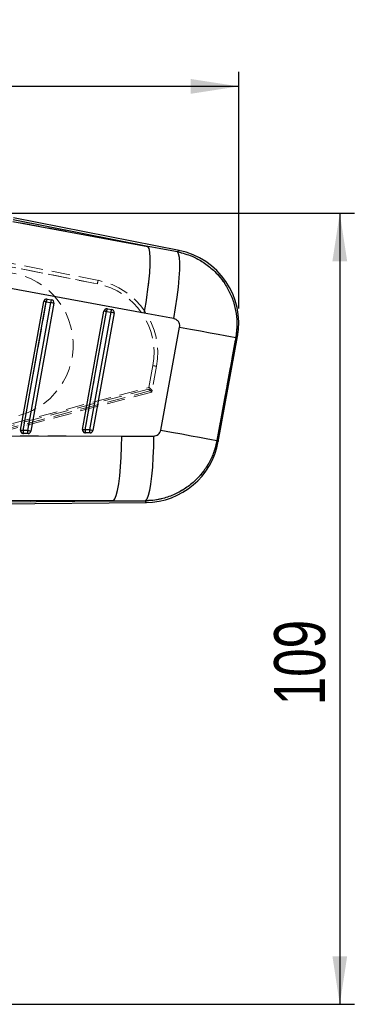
# Model space of a CAD drawing. Header units: millimetres. Extents: x 30 to 412, y 74 to 276.
# Tile 13 of 15: x 211 to 234, y 209 to 276. Entities that reach past the tile are written whole.
import ezdxf

# ---------------------------------------------------------------- set-up
doc = ezdxf.new("R2010")
doc.units = ezdxf.units.MM
doc.linetypes.add('HIDDEN', pattern=[1.905, 1.27, -0.635])
doc.layers.add('FORMATO', color=179, linetype='Continuous')
doc.styles.add('SLDTEXTSTYLE0', font='TXT', dxfattribs={"width": 0.75})
doc.dimstyles.new('SLDDIMSTYLE1', dxfattribs={"dimtxt": 3.5, "dimasz": 3.302, "dimexe": 0, "dimexo": 0.0625, "dimgap": 0.875, "dimtad": 1, "dimdec": 0, "dimlfac": 2, "dimrnd": 1e-09, "dimzin": 12, "dimdsep": 46, "dimtxsty": 'SLDTEXTSTYLE0', "dimsah": 1, "dimcen": 0.09, "dimadec": 0, "dimazin": 3, "dimtfac": 1, "dimtofl": 0, "dimtmove": 0, "dimatfit": 3, "dimfxl": 0, "dimfrac": 2, "dimtolj": 1, "dimtzin": 12, "dimarcsym": 0})

# ---------------------------------------------------------------- blocks, each defined once
blk = doc.blocks.new('_D_1')
at = {"layer": 'FORMATO'}
for p, q in [((208.452, 263.195), (234.274, 263.195)), ((233.274, 263.195), (233.274, 208.927)), ((153.574, 208.927), (234.274, 208.927))]:
    blk.add_line(p, q, dxfattribs=at)
for points in [[(233.274, 263.195), (232.766, 259.893), (233.782, 259.893)], [(233.274, 208.927), (233.782, 212.229), (232.766, 212.229)]]:
    blk.add_solid(points, dxfattribs=at)
at = {"layer": 'FORMATO', "insert": (228.762, 229.434), "char_height": 3.5, "attachment_point": 1, "rotation": 90, "style": 'SLDTEXTSTYLE0'}
blk.add_mtext('109', dxfattribs=at)
blk = doc.blocks.new('_D_2')
at = {"layer": 'FORMATO'}
for p, q in [((71.209, 214.69), (71.209, 272.885)), ((226.329, 256.648), (226.329, 272.885)), ((226.329, 271.885), (71.209, 271.885))]:
    blk.add_line(p, q, dxfattribs=at)
for points in [[(71.209, 271.885), (74.511, 271.377), (74.511, 272.393)], [(226.329, 271.885), (223.027, 272.393), (223.027, 271.377)]]:
    blk.add_solid(points, dxfattribs=at)
at = {"layer": 'FORMATO', "insert": (149.185, 276.397), "char_height": 3.5, "attachment_point": 1, "style": 'SLDTEXTSTYLE0'}
blk.add_mtext('310', dxfattribs=at)

msp = doc.modelspace()

# ---------------------------------------------------------------- linework, layer by layer
at = {"color": 7, "linetype": 'Continuous', "lineweight": 25}
for p, q in [((220.09448, 260.90989), (210.8192, 262.73203)), ((222.23207, 260.62773), (210.84526, 262.86468)), ((210.79716, 262.61983), (220.09448, 260.90989)), ((219.83263, 256.33229), (210.53531, 258.04222)), ((213.167, 257.29916), (213.46544, 257.25128)), ((211.34075, 248.30646), (212.93524, 257.13478)), ((211.51317, 248.27539), (213.10767, 257.10371)), ((213.40611, 257.05583), (211.82085, 248.27866)), ((213.63108, 257.01514), (212.04582, 248.23797)), ((213.10767, 257.10371), (213.40611, 257.05583)), ((217.3018, 256.63581), (217.60025, 256.58793)), ((215.60355, 248.35177), (217.07006, 256.47143)), ((215.77597, 248.32071), (217.24248, 256.44037)), ((217.54092, 256.39248), (216.08366, 248.32398)), ((217.76589, 256.35179), (216.30862, 248.28328)), ((217.24248, 256.44037), (217.54092, 256.39248)), ((220.96983, 248.31005), (222.26529, 255.37471)), ((226.12973, 254.66609), (224.83427, 247.60142)), ((224.92154, 247.51219), (226.24555, 254.73256)), ((208.29847, 247.91369), (218.28657, 247.90099)), ((211.82085, 248.27866), (211.51317, 248.27539)), ((211.84939, 248.07078), (211.5417, 248.06751)), ((216.08366, 248.32398), (215.77597, 248.32071)), ((216.11219, 248.11609), (215.8045, 248.11282)), ((207.47755, 243.35508), (217.71967, 243.46395)), ((207.47899, 243.21991), (219.98371, 243.35283)), ((217.71967, 243.46395), (207.73156, 243.47665))]:
    msp.add_line(p, q, dxfattribs=at)
at = {"color": 7, "linetype": 'HIDDEN', "lineweight": 18}
for p, q in [((210.8192, 262.73203), (220.09448, 260.90989)), ((220.09448, 260.90989), (210.79716, 262.61983)), ((209.49998, 259.73303), (216.61506, 258.33779)), ((209.74447, 259.93937), (216.66211, 258.58285)), ((216.61506, 258.33779), (209.75417, 259.68318)), ((210.53531, 258.04222), (219.83263, 256.33229)), ((213.10767, 257.10371), (211.51317, 248.27539)), ((211.82085, 248.27866), (213.40611, 257.05583)), ((213.40611, 257.05583), (213.10767, 257.10371)), ((217.24248, 256.44037), (215.77597, 248.32071)), ((216.08366, 248.32398), (217.54092, 256.39248)), ((217.54092, 256.39248), (217.24248, 256.44037)), ((222.26529, 255.37471), (220.96983, 248.31005)), ((224.83427, 247.60142), (226.12973, 254.66609)), ((220.43231, 252.73196), (220.13733, 251.12478)), ((220.15906, 251.24313), (220.43231, 252.73196)), ((220.67715, 252.68656), (220.37517, 251.04122)), ((170.26754, 238.02309), (220.15906, 251.24313)), ((220.13733, 251.12478), (170.31902, 237.9073)), ((220.37482, 251.04231), (170.36039, 237.7897)), ((220.35356, 250.9235), (170.3675, 237.66152)), ((220.35356, 250.9235), (220.37517, 251.04122)), ((218.28657, 247.90099), (208.29847, 247.91369)), ((211.51317, 248.27539), (211.82085, 248.27866)), ((215.77597, 248.32071), (216.08366, 248.32398)), ((217.71967, 243.46395), (207.47755, 243.35508)), ((207.73156, 243.47665), (217.71967, 243.46395))]:
    msp.add_line(p, q, dxfattribs=at)
at = {"color": 7, "linetype": 'Continuous', "lineweight": 25, "flags": 128}
for points in [[(219.83263, 256.33229), (219.95979, 257.07049), (220.06684, 257.79177), (220.15088, 258.47658), (220.20965, 259.10638), (220.24156, 259.66413), (220.24573, 260.13472), (220.22205, 260.5054), (220.17118, 260.76614), (220.09448, 260.90989)], [(221.85893, 255.95827), (221.98775, 256.70082), (222.09616, 257.42612), (222.18121, 258.11427), (222.24056, 258.74642), (222.27258, 259.30523), (222.2764, 259.77539), (222.25191, 260.14402), (222.19978, 260.40099), (222.12145, 260.53929)], [(222.26529, 255.37471), (223.00806, 255.23851), (223.71182, 255.10946), (224.35634, 254.99128), (224.92311, 254.88735), (225.39583, 254.80066), (225.76094, 254.73371), (226.00794, 254.68842), (226.12973, 254.66609)], [(217.71967, 243.46395), (217.81804, 243.58823), (217.91256, 243.82842), (218.00077, 244.17824), (218.08034, 244.62853), (218.14921, 245.16749), (218.20555, 245.78101), (218.2479, 246.45301), (218.27514, 247.1659), (218.28657, 247.90099)], [(220.47385, 247.89966), (220.46326, 247.1598), (220.43662, 246.44257), (220.39464, 245.767), (220.33844, 245.15101), (220.2695, 244.61097), (220.18966, 244.16119), (220.10103, 243.81361), (220.00597, 243.57746), (219.90699, 243.45899)], [(220.96983, 248.31005), (221.71261, 248.17384), (222.41636, 248.04479), (223.06088, 247.92661), (223.62765, 247.82268), (224.10038, 247.73599), (224.46548, 247.66904), (224.71248, 247.62375), (224.83427, 247.60142)]]:
    msp.add_lwpolyline(points, dxfattribs=at)
at = {"color": 7, "linetype": 'HIDDEN', "lineweight": 18, "flags": 128}
for points in [[(219.83263, 256.33229), (219.95979, 257.07049), (220.06684, 257.79177), (220.15088, 258.47658), (220.20965, 259.10638), (220.24156, 259.66413), (220.24573, 260.13472), (220.22205, 260.5054), (220.17118, 260.76614), (220.09448, 260.90989)], [(221.85893, 255.95827), (221.98775, 256.70082), (222.09616, 257.42612), (222.18121, 258.11427), (222.24056, 258.74642), (222.27258, 259.30523), (222.2764, 259.77539), (222.25191, 260.14402), (222.19978, 260.40099), (222.12145, 260.53929)], [(222.23207, 260.62773), (222.21977, 260.61789), (222.12145, 260.53929)], [(222.26529, 255.37471), (223.00806, 255.23851), (223.71182, 255.10946), (224.35634, 254.99128), (224.92311, 254.88735), (225.39583, 254.80066), (225.76094, 254.73371), (226.00794, 254.68842), (226.12973, 254.66609)], [(226.12973, 254.66609), (226.23268, 254.72517), (226.24555, 254.73256)], [(217.71967, 243.46395), (217.81804, 243.58823), (217.91256, 243.82842), (218.00077, 244.17824), (218.08034, 244.62853), (218.14921, 245.16749), (218.20555, 245.78101), (218.2479, 246.45301), (218.27514, 247.1659), (218.28657, 247.90099)], [(220.47385, 247.89966), (220.46326, 247.1598), (220.43662, 246.44257), (220.39464, 245.767), (220.33844, 245.15101), (220.2695, 244.61097), (220.18966, 244.16119), (220.10103, 243.81361), (220.00597, 243.57746), (219.90699, 243.45899)], [(220.96983, 248.31005), (221.71261, 248.17384), (222.41636, 248.04479), (223.06088, 247.92661), (223.62765, 247.82268), (224.10038, 247.73599), (224.46548, 247.66904), (224.71248, 247.62375), (224.83427, 247.60142)], [(224.92154, 247.51219), (224.91184, 247.52211), (224.83427, 247.60142)], [(219.90699, 243.45899), (219.97519, 243.36463), (219.98371, 243.35283)]]:
    msp.add_lwpolyline(points, dxfattribs=at)
at = {"color": 8, "linetype": 'Continuous', "lineweight": 25, "flags": 128}
for points in [[(222.12145, 260.53929), (222.21977, 260.61789), (222.23207, 260.62773)], [(226.24555, 254.73256), (226.23268, 254.72517), (226.12973, 254.66609)], [(224.83427, 247.60142), (224.91184, 247.52211), (224.92154, 247.51219)], [(219.98371, 243.35283), (219.97519, 243.36463), (219.90699, 243.45899)]]:
    msp.add_lwpolyline(points, dxfattribs=at)
at = {"color": 7, "linetype": 'Continuous', "lineweight": 25}
for centre, radius, start, end in [((221.25378, 255.64791), 5.075, 349.2956384, 79.1937468), ((213.13501, 257.0987), 0.203, 83.5540725, 169.762098), ((213.50588, 257.08956), 0.39847, 148.2635543, 177.9640063), ((213.13578, 257.10483), 0.19681, 80.8736638, 83.575285), ((192.01101, 140.50487), 118.49202, 79.7442203, 79.8289355), ((213.80432, 257.04169), 0.39846, 148.2653516, 177.9668158), ((173.77197, 37.31569), 223.2859, 79.7169286, 79.7755916), ((213.43249, 257.052), 0.20198, 349.4826175, 80.6126029), ((217.26982, 256.43535), 0.203, 83.5540725, 169.762098), ((217.64069, 256.42623), 0.39846, 148.2653516, 177.9668158), ((217.26993, 256.43684), 0.20151, 80.8999923, 83.5364986), ((195.40579, 135.73411), 122.66556, 79.7456615, 79.8274944), ((217.93913, 256.37833), 0.39846, 148.2633471, 177.9648206), ((182.82716, 63.84588), 195.65081, 79.7131169, 79.780068), ((217.56729, 256.38865), 0.20199, 349.4859626, 80.6092578), ((211.54052, 248.27038), 0.203, 169.762098, 255.6639694), ((190.62499, 132.84747), 117.3027, 79.7425917, 79.8281661), ((211.53956, 248.26651), 0.19901, 255.6571643, 270.6180268), ((211.95626, 248.2303), 0.44537, 174.1889898, 201.4391075), ((212.26374, 248.23356), 0.44518, 174.1848876, 201.4472408), ((177.1071, 55.73206), 195.65081, 79.7131169, 79.780068), ((211.84642, 248.27326), 0.2025, 270.839716, 349.9631228), ((215.80332, 248.31569), 0.203, 169.762098, 255.6639694), ((195.23772, 134.82115), 115.34283, 79.7430638, 79.830092), ((215.8024, 248.3122), 0.19939, 255.6716224, 270.6035687), ((216.21908, 248.27561), 0.4454, 174.1893782, 201.4384425), ((216.52656, 248.27886), 0.44519, 174.1830059, 201.4448148), ((175.75281, 24.73245), 227.1998, 79.7174339, 79.7750863), ((216.10922, 248.31858), 0.2025, 270.8407418, 349.9633572), ((219.92977, 248.42754), 5.075, 270.3068871, 349.9550992)]:
    msp.add_arc(centre, radius, start, end, dxfattribs=at)
at = {"color": 7, "linetype": 'HIDDEN', "lineweight": 18}
for centre, radius, start, end in [((209.95269, 254.14229), 5, 284.6090209, 104.6090209), ((201.12205, 261.4395), 15.80044, 348.6790062, 349.5838625), ((215.68658, 253.60297), 4.825, 349.5999714, 78.9053135), ((215.68552, 253.60269), 5.075, 349.5999714, 78.9053135), ((213.50588, 257.08956), 0.39847, 148.2635543, 177.9640063), ((192.01101, 140.50487), 118.49202, 79.7442203, 79.8289355), ((213.80432, 257.04169), 0.39846, 148.2653516, 177.9668158), ((173.77197, 37.31569), 223.2859, 79.7169286, 79.7755916), ((217.64069, 256.42623), 0.39846, 148.2653516, 177.9668158), ((195.40579, 135.73411), 122.66556, 79.7456615, 79.8274944), ((217.93913, 256.37833), 0.39846, 148.2633471, 177.9648206), ((182.82716, 63.84588), 195.65081, 79.7131169, 79.780068), ((214.35581, 219.28145), 33.99795, 79.284459, 79.7041184), ((190.62499, 132.84747), 117.3027, 79.7425917, 79.8281661), ((211.95626, 248.2303), 0.44537, 174.1889898, 201.4391075), ((212.26374, 248.23356), 0.44518, 174.1848876, 201.4472408), ((177.1071, 55.73206), 195.65081, 79.7131169, 79.780068), ((195.23772, 134.82115), 115.34283, 79.7430638, 79.830092), ((216.21908, 248.27561), 0.4454, 174.1893782, 201.4384425), ((216.52656, 248.27886), 0.44519, 174.1830059, 201.4448148), ((175.75281, 24.73245), 227.1998, 79.7174339, 79.7750863)]:
    msp.add_arc(centre, radius, start, end, dxfattribs=at)
at = {"color": 7, "linetype": 'Continuous', "lineweight": 25}
for centre, major_axis, ratio, start_param, end_param in [((232.80576, 222.34649), (219.72365, -43.22976), 0.15863888, 1.6506194, 1.65985312), ((233.42103, 222.23367), (219.7253, -43.2214), 0.13824246, 1.65060835, 1.65984206), ((243.83293, 279.01399), (228.16633, 3.25709), 0.13561764, 4.59825426, 4.60789616), ((243.21766, 279.12681), (228.16494, 3.38549), 0.15562615, 4.59809376, 4.60773567)]:
    msp.add_ellipse(centre, major_axis=major_axis, ratio=ratio, start_param=start_param, end_param=end_param, dxfattribs=at)
at = {"color": 7, "linetype": 'HIDDEN', "lineweight": 18}
for centre, major_axis, ratio, start_param, end_param in [((232.80576, 222.34649), (219.72365, -43.22976), 0.15863888, 1.6506194, 1.65985312), ((233.42103, 222.23367), (219.7253, -43.2214), 0.13824246, 1.65060835, 1.65984206), ((220.158, 251.24286), (0.21727, -0.20105), 0.00310397, 0.06784755, 1.56881039), ((220.13628, 251.1245), (0.21728, -0.201), 0.00310397, 0, 1.5688097), ((220.10799, 250.97035), (0.26717, 0.07141), 0.063181, 6.25324274, 6.31912201), ((243.83293, 279.01399), (228.16633, 3.25709), 0.13561764, 4.59825426, 4.60789616), ((243.21766, 279.12681), (228.16494, 3.38549), 0.15562615, 4.59809376, 4.60773567)]:
    msp.add_ellipse(centre, major_axis=major_axis, ratio=ratio, start_param=start_param, end_param=end_param, dxfattribs=at)
at = {"color": 7, "linetype": 'Continuous', "lineweight": 25}
for points, knots in [([(222.12145, 260.53929), (222.45989, 260.45036), (223.07792, 260.28796), (223.9045, 259.83717), (224.66512, 259.24773), (225.28727, 258.52442), (225.75088, 257.71417), (226.04216, 256.93073), (226.2003, 256.10332), (226.22584, 255.34171), (226.15789, 254.86403), (226.12973, 254.66609)], [0, 0, 0, 0, 0.13307827, 0.24301484, 0.35631705, 0.49866577, 0.60335824, 0.71094612, 0.81586312, 0.92369489, 1, 1, 1, 1]), ([(222.26529, 255.37471), (222.26819, 255.39457), (222.2791, 255.4695), (222.2637, 255.6029), (222.19913, 255.73957), (222.09808, 255.85355), (221.9847, 255.92699), (221.89329, 255.94972), (221.85893, 255.95827)], [0, 0, 0, 0, 0.076042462, 0.286950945, 0.497806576, 0.640424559, 0.864835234, 1, 1, 1, 1]), ([(220.47385, 247.89966), (220.47661, 247.89968), (220.53583, 247.89997), (220.65214, 247.92139), (220.78162, 247.9952), (220.88419, 248.09866), (220.94436, 248.20168), (220.96349, 248.28306), (220.96983, 248.31005)], [0, 0, 0, 0, 0.011937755, 0.256450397, 0.501149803, 0.641873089, 0.881256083, 1, 1, 1, 1]), ([(224.83427, 247.60142), (224.77047, 247.33216), (224.64209, 246.79033), (224.28214, 246.02991), (223.78434, 245.29271), (223.155, 244.65326), (222.41933, 244.13581), (221.63753, 243.76275), (220.79184, 243.51684), (220.20194, 243.47828), (219.90699, 243.45899)], [0, 0, 0, 0, 0.11908689, 0.23963904, 0.36019154, 0.50113145, 0.62346748, 0.74580384, 0.87290188, 1, 1, 1, 1])]:
    msp.add_open_spline(points, degree=3, knots=knots, dxfattribs=at)
at = {"color": 7, "linetype": 'HIDDEN', "lineweight": 18}
for points, knots in [([(226.12973, 254.66609), (226.17488, 255.09568), (226.24932, 255.80402), (226.07781, 256.78475), (225.79702, 257.62489), (225.36356, 258.40818), (224.79471, 259.10302), (224.15196, 259.66708), (223.42532, 260.11044), (222.73839, 260.39562), (222.29272, 260.4994), (222.12145, 260.53929)], [0, 0, 0, 0, 0.1640705, 0.27053236, 0.3769947, 0.50102807, 0.60950242, 0.71797667, 0.8254472, 0.93291765, 1, 1, 1, 1]), ([(221.85893, 255.95827), (221.87634, 255.95447), (221.94908, 255.93858), (222.06927, 255.87919), (222.17444, 255.7737), (222.24541, 255.64681), (222.28038, 255.51646), (222.26987, 255.41777), (222.26529, 255.37471)], [0, 0, 0, 0, 0.068198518, 0.284917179, 0.501795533, 0.625535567, 0.836641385, 1, 1, 1, 1]), ([(220.96983, 248.31005), (220.9689, 248.30524), (220.95743, 248.24586), (220.91344, 248.13567), (220.81448, 248.02152), (220.68707, 247.93872), (220.57324, 247.90329), (220.49433, 247.90041), (220.47385, 247.89966)], [0, 0, 0, 0, 0.02100396, 0.25959344, 0.49814703, 0.65825025, 0.91132028, 1, 1, 1, 1]), ([(219.90699, 243.45899), (220.1097, 243.46894), (220.60433, 243.4932), (221.37609, 243.67309), (222.2632, 244.03651), (223.05337, 244.56403), (223.71552, 245.21947), (224.22097, 245.91876), (224.61899, 246.71649), (224.76251, 247.30644), (224.83427, 247.60142)], [0, 0, 0, 0, 0.08739247, 0.21324906, 0.33910651, 0.49884176, 0.61880219, 0.7387618, 0.8693809, 1, 1, 1, 1])]:
    msp.add_open_spline(points, degree=3, knots=knots, dxfattribs=at)

# ---------------------------------------------------------------- dimensions: what is measured, and where the dimension line sits
at = {"layer": 'FORMATO'}
dim = msp.add_linear_dim(base=(71.20866, 271.88523), p1=(226.32878, 255.64791), p2=(71.20866, 213.6897), dimstyle='SLDDIMSTYLE1', dxfattribs=at)
dim.commit()
dim.dimension.update_dxf_attribs({"geometry": '_D_2', "text_midpoint": (153.06401, 271.88523), "dimtype": 160})
dim = msp.add_linear_dim(base=(233.27363, 208.9272), p1=(207.45168, 263.19486), p2=(152.57363, 208.9272), angle=90, dimstyle='SLDDIMSTYLE1', dxfattribs=at)
dim.commit()
dim.dimension.update_dxf_attribs({"geometry": '_D_1', "text_midpoint": (233.27363, 233.31347), "dimtype": 160})

doc.saveas('drawing.dxf')
